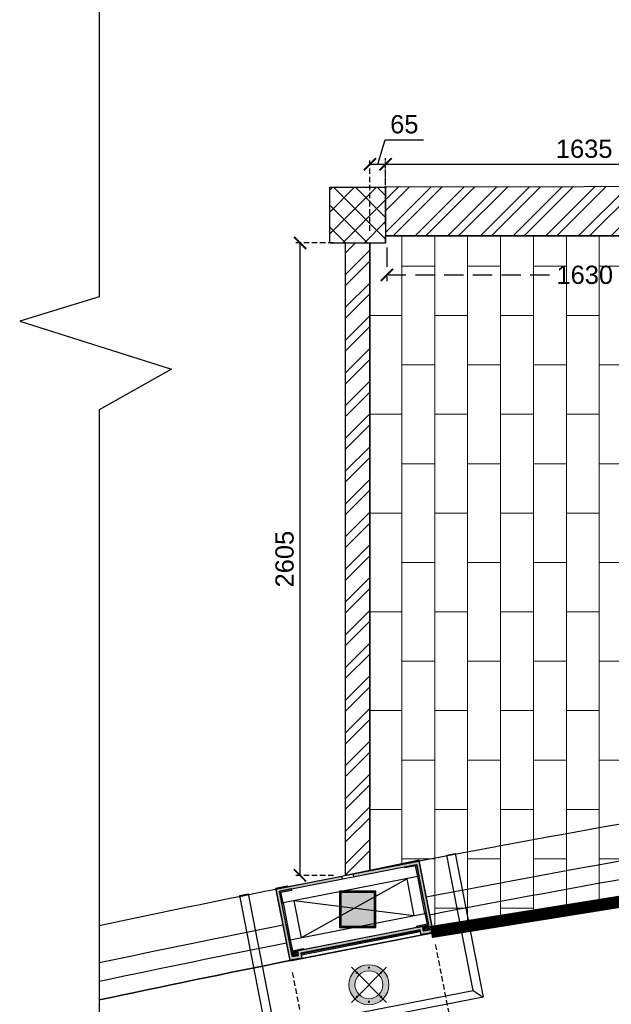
# Model space of a CAD drawing. Header units: millimetres. Extents: x 977810 to 1748958, y 1188532 to 1209441.
# Tile 10 of 30: x 1071186 to 1073622, y 1194827 to 1198878. Entities that reach past the tile are written whole.
import ezdxf

# ---------------------------------------------------------------- set-up
doc = ezdxf.new("R2010")
doc.units = ezdxf.units.MM
doc.header["$LTSCALE"] = 7
doc.header["$PDMODE"] = 35
doc.header["$PDSIZE"] = -5
doc.linetypes.add('( Hidden )', pattern=[0.375, 0.25, -0.125])
doc.linetypes.add('Hidden', pattern=[9.524999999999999, 6.35, -3.175])
for name, color, linetype, lineweight in [('A1-LIGHT FIXTURES', 255, 'Continuous', 9), ('A3-DIM', 4, 'Continuous', 13), ('extended lines', 6, 'Continuous', 25), ('pd_ line ss', 240, 'Continuous', 50), ('PD_ELEVATION_05', 50, 'Continuous', 30), ('PD_HATCH', 45, 'Continuous', 9)]:
    doc.layers.add(name, color=color, linetype=linetype, lineweight=lineweight)
doc.layers.add('PD_BASE', color=8, linetype='Continuous')
doc.layers.add('PD_DIMENSION', color=101, linetype='Continuous')
doc.styles.get("Standard").update_dxf_attribs({"font": 'arial.ttf'})
doc.dimstyles.new('MM', dxfattribs={"dimtxt": 75, "dimasz": 50, "dimexe": 25, "dimexo": 50, "dimgap": 25, "dimtad": 0, "dimdec": 0, "dimrnd": 5, "dimtxsty": 'Standard', "dimblk": 'ARCHTICK', "dimcen": 2.5, "dimadec": 0, "dimazin": 0, "dimtfac": 1, "dimtdec": 0, "dimtmove": 1, "dimatfit": 3, "dimfxl": 1, "dimarcsym": 0})

# ---------------------------------------------------------------- blocks, each defined once
blk = doc.blocks.new('_ARCHTICK')
at = {"color": 0, "linetype": 'ByBlock', "const_width": 0.15}
blk.add_lwpolyline([(-0.5, -0.5), (0.5, 0.5)], dxfattribs=at)
blk = doc.blocks.new('*D29')
at = {"layer": 'Defpoints', "color": 0, "ltscale": 45, "transparency": 16777216}
for p in [(1072697.592827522, 1197990.426124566), (1074327.592827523, 1197990.426124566), (1074327.592827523, 1197828.133604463)]:
    blk.add_point(p, dxfattribs=at)
at = {"layer": 'PD_DIMENSION', "color": 0, "linetype": '( Hidden )', "lineweight": -2, "ltscale": 45, "transparency": 16777216}
for p, q in [((1072697.592827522, 1197940.426124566), (1072697.592827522, 1197803.133604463)), ((1074327.592827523, 1197940.426124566), (1074327.592827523, 1197803.133604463)), ((1072697.592827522, 1197828.133604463), (1073379.26233639, 1197828.133604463)), ((1074327.592827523, 1197828.133604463), (1073645.923318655, 1197828.133604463))]:
    blk.add_line(p, q, dxfattribs=at)
at = {"layer": 'PD_DIMENSION', "color": 0, "lineweight": -2, "ltscale": 45, "transparency": 16777216, "xscale": 50, "yscale": 50, "zscale": 50, "rotation": 180}
blk.add_blockref('_ARCHTICK', (1072697.592827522, 1197828.133604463), dxfattribs=at)
at = {"layer": 'PD_DIMENSION', "color": 0, "lineweight": -2, "ltscale": 45, "transparency": 16777216, "xscale": 50, "yscale": 50, "zscale": 50}
blk.add_blockref('_ARCHTICK', (1074327.592827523, 1197828.133604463), dxfattribs=at)
at = {"layer": 'PD_DIMENSION', "color": 0, "ltscale": 45, "transparency": 16777216, "insert": (1073512.592827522, 1197828.133604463), "char_height": 75, "attachment_point": 5}
blk.add_mtext('1630', dxfattribs=at)
blk = doc.blocks.new('*D62')
at = {"layer": 'Defpoints', "color": 0, "ltscale": 0.5, "transparency": 16777216}
for p in [(986052.9300175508, 1197961.013246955), (986240.6110777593, 1197961.013246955), (986240.6110777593, 1195358.168459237)]:
    blk.add_point(p, dxfattribs=at)
at = {"layer": 'PD_BASE', "color": 0, "linetype": 'Hidden', "lineweight": -2, "ltscale": 0.5, "transparency": 16777216}
for p, q in [((986190.6110777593, 1197961.013246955), (986027.9300175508, 1197961.013246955)), ((986190.6110777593, 1195358.168459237), (986027.9300175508, 1195358.168459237))]:
    blk.add_line(p, q, dxfattribs=at)
at = {"layer": 'PD_BASE', "color": 0, "lineweight": -2, "ltscale": 0.5, "transparency": 16777216}
blk.add_line((986052.9300175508, 1195358.168459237), (986052.9300175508, 1197961.013246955), dxfattribs=at)
at = {"layer": 'PD_BASE', "color": 0, "lineweight": -2, "ltscale": 0.5, "transparency": 16777216, "xscale": 50, "yscale": 50, "zscale": 50}
for p, rotation in [((986052.9300175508, 1197961.013246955), 90), ((986052.9300175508, 1195358.168459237), 270)]:
    blk.add_blockref('_ARCHTICK', p, dxfattribs=dict(at, rotation=rotation))
at = {"layer": 'PD_BASE', "color": 0, "ltscale": 0.5, "transparency": 16777216, "insert": (985989.6370434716, 1196659.590853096), "char_height": 75, "attachment_point": 5, "rotation": 90}
blk.add_mtext('2605', dxfattribs=at)
blk = doc.blocks.new('*D63')
at = {"layer": 'Defpoints', "color": 0, "ltscale": 0.5, "transparency": 16777216}
for p in [(988040.6110776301, 1198284.399247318), (986405.6110777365, 1197990.426124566), (988040.6110776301, 1197990.426124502)]:
    blk.add_point(p, dxfattribs=at)
at = {"layer": 'PD_BASE', "color": 0, "linetype": 'Hidden', "lineweight": -2, "ltscale": 0.5, "transparency": 16777216}
for p, q in [((986405.6110777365, 1198040.426124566), (986405.6110777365, 1198309.399247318)), ((988040.6110776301, 1198040.426124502), (988040.6110776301, 1198309.399247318))]:
    blk.add_line(p, q, dxfattribs=at)
at = {"layer": 'PD_BASE', "color": 0, "lineweight": -2, "ltscale": 0.5, "transparency": 16777216}
blk.add_line((986405.6110777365, 1198284.399247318), (988040.6110776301, 1198284.399247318), dxfattribs=at)
at = {"layer": 'PD_BASE', "color": 0, "lineweight": -2, "ltscale": 0.5, "transparency": 16777216, "xscale": 50, "yscale": 50, "zscale": 50, "rotation": 180}
blk.add_blockref('_ARCHTICK', (986405.6110777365, 1198284.399247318), dxfattribs=at)
at = {"layer": 'PD_BASE', "color": 0, "lineweight": -2, "ltscale": 0.5, "transparency": 16777216, "xscale": 50, "yscale": 50, "zscale": 50}
blk.add_blockref('_ARCHTICK', (988040.6110776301, 1198284.399247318), dxfattribs=at)
at = {"layer": 'PD_BASE', "color": 0, "ltscale": 0.5, "transparency": 16777216, "insert": (987223.1110776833, 1198347.717801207), "char_height": 75, "attachment_point": 5}
blk.add_mtext('1635', dxfattribs=at)
blk = doc.blocks.new('*D64')
at = {"layer": 'Defpoints', "color": 0, "ltscale": 0.5, "transparency": 16777216}
for p in [(986405.6110777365, 1198284.399247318), (986340.6110777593, 1197961.013246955), (986405.6110777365, 1197983.222184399)]:
    blk.add_point(p, dxfattribs=at)
at = {"layer": 'PD_BASE', "color": 0, "lineweight": -2, "ltscale": 0.5, "transparency": 16777216}
for p, q in [((986373.1110777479, 1198284.399247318), (986403.3489699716, 1198385.192221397)), ((986403.3489699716, 1198385.192221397), (986561.756200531, 1198385.192221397)), ((986340.6110777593, 1198284.399247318), (986405.6110777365, 1198284.399247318))]:
    blk.add_line(p, q, dxfattribs=at)
at = {"layer": 'PD_BASE', "color": 0, "linetype": 'Hidden', "lineweight": -2, "ltscale": 0.5, "transparency": 16777216}
for p, q in [((986340.6110777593, 1198011.013246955), (986340.6110777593, 1198309.399247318)), ((986405.6110777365, 1198033.222184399), (986405.6110777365, 1198309.399247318))]:
    blk.add_line(p, q, dxfattribs=at)
at = {"layer": 'PD_BASE', "color": 0, "lineweight": -2, "ltscale": 0.5, "transparency": 16777216, "xscale": 50, "yscale": 50, "zscale": 50, "rotation": 180}
blk.add_blockref('_ARCHTICK', (986340.6110777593, 1198284.399247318), dxfattribs=at)
at = {"layer": 'PD_BASE', "color": 0, "lineweight": -2, "ltscale": 0.5, "transparency": 16777216, "xscale": 50, "yscale": 50, "zscale": 50}
blk.add_blockref('_ARCHTICK', (986405.6110777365, 1198284.399247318), dxfattribs=at)
at = {"layer": 'PD_BASE', "color": 0, "ltscale": 0.5, "transparency": 16777216, "insert": (986482.5525852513, 1198448.485195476), "char_height": 75, "attachment_point": 5}
blk.add_mtext('65', dxfattribs=at)
blk = doc.blocks.new('*D70')
at = {"layer": 'Defpoints', "color": 0, "ltscale": 0.5, "transparency": 16777216}
for p in [(986600.5141773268, 1195122.867944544), (986011.6685934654, 1195007.712057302), (986132.6399008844, 1194389.129526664)]:
    blk.add_point(p, dxfattribs=at)
at = {"layer": 'PD_BASE', "color": 0, "linetype": 'Hidden', "lineweight": -2, "ltscale": 0.5, "transparency": 16777216}
for p, q in [((986610.1105012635, 1195073.797479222), (986726.2836467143, 1194479.750181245)), ((986021.2649174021, 1194958.641591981), (986137.4380628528, 1194364.594294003))]:
    blk.add_line(p, q, dxfattribs=at)
at = {"layer": 'PD_BASE', "color": 0, "lineweight": -2, "ltscale": 0.5, "transparency": 16777216}
blk.add_line((986721.4854847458, 1194504.285413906), (986132.6399008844, 1194389.129526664), dxfattribs=at)
at = {"layer": 'PD_BASE', "color": 0, "lineweight": -2, "ltscale": 0.5, "transparency": 16777216, "xscale": 49.99999999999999, "yscale": 49.99999999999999, "zscale": 49.99999999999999}
for p, rotation in [((986721.4854847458, 1194504.285413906), 11.06523268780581), ((986132.6399008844, 1194389.129526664), 191.0652326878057)]:
    blk.add_blockref('_ARCHTICK', p, dxfattribs=dict(at, rotation=rotation))
at = {"layer": 'PD_BASE', "color": 0, "ltscale": 0.5, "transparency": 16777216, "insert": (986414.9150951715, 1194508.823784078), "char_height": 75, "attachment_point": 5, "rotation": 11.065232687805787}
blk.add_mtext('600', dxfattribs=at)
blk = doc.blocks.new('L1')
at = {"layer": 'A1-LIGHT FIXTURES'}
h = blk.add_hatch(color=8, dxfattribs=at)
h.dxf.hatch_style = 1
edge = h.paths.add_edge_path(flags=17)
edge.add_arc((0, 0), 57.5, -45.00000000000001, 315)
edge = h.paths.add_edge_path()
edge.add_arc((0, 0), 82.5, -45.00000000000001, 315)
at = {"layer": 'A1-LIGHT FIXTURES', "color": 8}
for p, q in [((0, 102.5), (0, -102.5)), ((102.5, 0), (-102.5, 0))]:
    blk.add_line(p, q, dxfattribs=at)
for radius in [82.5, 57.5]:
    blk.add_circle((0, 0), radius, dxfattribs=at)
at = {"layer": 'A3-DIM', "color": 8}
for p, q in [((-0.09999999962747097, 70.09999999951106), (-1.496662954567, 70.0999999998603)), ((-0.09999999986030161, 69.89999999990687), (-1.496662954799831, 69.89999999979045)), ((-0.09999999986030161, 71.496662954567), (-0.09999999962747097, 70.09999999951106)), ((-0.1000000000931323, 69.90000000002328), (-0.09999999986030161, 68.50333704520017)), ((0.1000000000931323, 71.496662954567), (0.1000000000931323, 70.09999999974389)), ((1.496662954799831, 70.0999999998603), (0.09999999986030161, 70.09999999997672)), ((0.1000000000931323, 69.89999999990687), (0.1000000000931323, 68.50333704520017)), ((1.496662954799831, 69.89999999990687), (0.1000000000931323, 69.89999999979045)), ((49.39747468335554, 49.5974746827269), (48.00081172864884, 49.59747468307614)), ((49.39747468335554, 49.39747468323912), (48.00081172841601, 49.39747468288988)), ((49.39747468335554, 50.99413763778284), (49.39747468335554, 49.5974746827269)), ((49.39747468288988, 49.39747468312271), (49.39747468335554, 48.0008117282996)), ((49.59747468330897, 50.99413763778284), (49.59747468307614, 49.59747468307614)), ((50.99413763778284, 49.59747468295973), (49.59747468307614, 49.59747468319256)), ((49.59747468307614, 49.39747468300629), (49.59747468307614, 48.0008117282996)), ((50.99413763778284, 49.39747468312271), (49.59747468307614, 49.39747468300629)), ((-71.496662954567, 0.09999999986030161), (-70.09999999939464, 0.09999999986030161)), ((-70.09999999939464, 0.09999999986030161), (-70.09999999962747, 1.496662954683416)), ((-69.89999999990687, 0.09999999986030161), (-69.89999999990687, 1.496662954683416)), ((-69.89999999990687, 0.1000000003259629), (-68.50333704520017, 0.09999999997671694)), ((69.89999999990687, 0.09999999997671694), (68.50333704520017, 0.1000000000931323)), ((69.89999999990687, 1.496662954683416), (69.89999999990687, 0.1000000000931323)), ((70.10000000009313, 1.496662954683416), (70.10000000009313, 0.09999999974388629)), ((71.49666295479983, 0.09999999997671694), (70.0999999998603, 0.09999999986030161)), ((-71.496662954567, -0.1000000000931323), (-70.09999999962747, -0.09999999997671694)), ((-70.09999999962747, -1.496662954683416), (-70.0999999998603, -0.09999999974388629)), ((-69.89999999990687, -0.09999999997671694), (-68.50333704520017, -0.1000000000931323)), ((-69.89999999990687, -1.496662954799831), (-69.89999999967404, -0.1000000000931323)), ((69.89999999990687, -0.1000000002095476), (68.50333704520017, -0.09999999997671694)), ((69.89999999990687, -0.09999999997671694), (69.89999999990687, -1.496662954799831)), ((71.49666295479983, -0.09999999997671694), (70.09999999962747, -0.09999999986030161)), ((70.09999999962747, -0.09999999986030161), (70.10000000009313, -1.496662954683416)), ((-49.59747468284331, -49.39747468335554), (-50.99413763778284, -49.39747468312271)), ((-49.59747468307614, -49.59747468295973), (-50.99413763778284, -49.59747468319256)), ((-49.59747468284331, -48.0008117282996), (-49.59747468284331, -49.39747468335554)), ((-49.59747468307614, -49.59747468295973), (-49.59747468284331, -50.99413763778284)), ((-49.39747468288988, -48.00081172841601), (-49.39747468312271, -49.39747468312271)), ((-48.00081172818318, -49.39747468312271), (-49.39747468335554, -49.39747468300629)), ((-49.39747468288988, -49.59747468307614), (-49.39747468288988, -50.99413763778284)), ((-48.00081172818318, -49.59747468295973), (-49.39747468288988, -49.59747468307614)), ((-1.496662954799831, -69.90000000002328), (-0.1000000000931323, -69.89999999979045)), ((-1.496662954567, -70.0999999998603), (-0.09999999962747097, -70.09999999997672)), ((-0.09999999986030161, -69.89999999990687), (-0.1000000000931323, -68.50333704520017)), ((-0.1000000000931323, -71.49666295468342), (-0.09999999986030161, -70.0999999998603)), ((0.1000000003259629, -69.89999999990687), (0.1000000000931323, -68.50333704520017)), ((0.1000000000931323, -69.90000000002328), (1.496662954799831, -69.89999999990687)), ((0.1000000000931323, -70.09999999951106), (1.496662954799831, -70.0999999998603)), ((0.1000000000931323, -71.49666295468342), (0.1000000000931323, -70.09999999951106))]:
    blk.add_line(p, q, dxfattribs=at)
for centre in [(0, 69.99999999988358), (49.49747468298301, 49.49747468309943), (-69.99999999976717, 0), (70, 0), (-49.49747468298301, -49.49747468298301), (0, -69.99999999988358)]:
    blk.add_circle(centre, 2.5, dxfattribs=at)
for centre, start, end in [((0, 69.99999999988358), 93.82255374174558, 176.1774462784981), ((0, 69.99999999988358), 183.8225537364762, 266.1774462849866), ((0, 69.99999999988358), 3.822553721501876, 86.1774462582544), ((0, 69.99999999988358), 273.8225537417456, 356.1774462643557), ((49.49747468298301, 49.49747468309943), 93.82255374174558, 176.1774462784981), ((49.49747468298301, 49.49747468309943), 183.8225537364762, 266.1774462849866), ((49.49747468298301, 49.49747468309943), 3.822553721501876, 86.1774462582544), ((49.49747468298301, 49.49747468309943), 273.8225537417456, 356.1774462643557), ((-69.99999999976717, 0), 93.82255372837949, 176.1774462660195), ((-69.99999999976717, 0), 3.822553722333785, 86.17744627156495), ((70, 0), 93.82255372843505, 176.1774462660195), ((70, 0), 3.822553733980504, 86.17744627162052), ((-69.99999999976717, 0), 183.8225537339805, 266.1774462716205), ((-69.99999999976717, 0), 273.8225537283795, 356.1774462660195), ((70, 0), 183.8225537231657, 266.1774462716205), ((70, 0), 273.8225537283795, 356.1774462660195), ((-49.49747468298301, -49.49747468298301), 93.82255374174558, 176.1774462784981), ((-49.49747468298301, -49.49747468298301), 183.8225537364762, 266.1774462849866), ((-49.49747468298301, -49.49747468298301), 3.822553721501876, 86.1774462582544), ((-49.49747468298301, -49.49747468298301), 273.8225537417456, 356.1774462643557), ((0, -69.99999999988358), 93.82255372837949, 176.177446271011), ((0, -69.99999999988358), 183.8225537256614, 266.1774462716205), ((0, -69.99999999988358), 3.822553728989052, 86.17744627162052), ((0, -69.99999999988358), 273.8225537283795, 356.1774462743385)]:
    blk.add_arc(centre, 1.5, start, end, dxfattribs=at)
blk = doc.blocks.new('*D73')
at = {"layer": 'Defpoints', "color": 0, "ltscale": 0.5, "transparency": 16777216}
for p in [(986052.9300175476, 1197961.012177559), (986240.6110777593, 1197961.012177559), (986240.6110777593, 1195358.167389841)]:
    blk.add_point(p, dxfattribs=at)
at = {"layer": 'PD_BASE', "color": 0, "linetype": 'Hidden', "lineweight": -2, "ltscale": 0.5, "transparency": 16777216}
for p, q in [((986190.6110777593, 1197961.012177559), (986027.9300175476, 1197961.012177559)), ((986190.6110777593, 1195358.167389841), (986027.9300175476, 1195358.167389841))]:
    blk.add_line(p, q, dxfattribs=at)
at = {"layer": 'PD_BASE', "color": 0, "lineweight": -2, "ltscale": 0.5, "transparency": 16777216}
blk.add_line((986052.9300175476, 1195358.167389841), (986052.9300175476, 1197961.012177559), dxfattribs=at)
at = {"layer": 'PD_BASE', "color": 0, "lineweight": -2, "ltscale": 0.5, "transparency": 16777216, "xscale": 50, "yscale": 50, "zscale": 50}
for p, rotation in [((986052.9300175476, 1197961.012177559), 90), ((986052.9300175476, 1195358.167389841), 270)]:
    blk.add_blockref('_ARCHTICK', p, dxfattribs=dict(at, rotation=rotation))
at = {"layer": 'PD_BASE', "color": 0, "ltscale": 0.5, "transparency": 16777216, "insert": (985989.6370434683, 1196659.5897837), "char_height": 75, "attachment_point": 5, "rotation": 90}
blk.add_mtext('2605', dxfattribs=at)
blk = doc.blocks.new('final layout rev')
at = {"layer": 'PD_BASE'}
h = blk.add_hatch(dxfattribs=at)
h.set_pattern_fill('ANSI37', color=8, scale=20)
h.set_pattern_definition([(45, (144232.5071768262, 0), (-44.90128060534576, 44.90128060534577), []), (135, (144232.5071768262, 0), (-44.90128060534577, -44.90128060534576), [])])
h.paths.add_polyline_path([(986175.6110777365, 1197959.815367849), (986175.6110777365, 1198189.815367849), (986405.6110777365, 1198189.815367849), (986405.6110777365, 1197959.815367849)], flags=17)
h = blk.add_hatch(dxfattribs=at)
h.set_pattern_fill('ANSI32', color=8, scale=10)
h.set_pattern_definition([(45, (144232.5071768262, 0), (-67.35192090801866, 67.35192090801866), []), (45, (144277.4084768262, 0), (-67.35192090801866, 67.35192090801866), [])])
h.paths.add_polyline_path([(986405.6110777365, 1198191.013246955), (986405.6110777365, 1197992.186279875), (988040.6110776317, 1197992.494937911), (988040.6110776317, 1198192.494907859)])
h = blk.add_hatch(dxfattribs=at)
h.set_pattern_fill('ANSI32', color=8, scale=10)
h.set_pattern_definition([(45, (66516.27619255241, 0), (-67.35192090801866, 67.35192090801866), []), (45, (66561.17749255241, 0), (-67.35192090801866, 67.35192090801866), [])])
h.paths.add_polyline_path([(986240.6110777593, 1195358.168459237), (986240.6110777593, 1197961.013246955), (986340.6110777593, 1197961.013246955), (986340.6110777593, 1195377.724670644)])
h = blk.add_hatch(dxfattribs=at)
h.set_pattern_fill('GOST_WOOD', color=8, angle=101.0652326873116)
h.set_pattern_definition([(191.0652326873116, (-40067.70089386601, 7095561.820326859), (-1.151558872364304, 5.888455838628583), [10, -2]), (191.0652326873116, (-40066.12192821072, 7095564.166998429), (-1.151558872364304, 5.888455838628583), [6, -1.5, 3, -1.5]), (191.0652326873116, (-40063.5615532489, 7095566.705596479), (-1.151558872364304, 5.888455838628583), [10, -2])])
h.paths.add_polyline_path([(986585.7520855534, 1195133.224053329), (986561.2168806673, 1195128.425896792), (986557.3781505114, 1195148.055108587), (986042.1381769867, 1195047.294222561), (986045.9769071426, 1195027.665010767), (986021.4417567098, 1195022.866332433), (985968.661162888, 1195292.758044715), (986532.9715529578, 1195403.115777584)], flags=16)
h.paths.add_polyline_path([(986272.0670635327, 1195364.320058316), (986274.3701812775, 1195352.543146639), (986227.2625345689, 1195343.330675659), (986224.9594168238, 1195355.107587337), (985954.5811515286, 1195302.231842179), (986011.9679808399, 1195008.786306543), (986060.0571190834, 1195018.190187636), (986056.2183889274, 1195037.81939943), (986547.9043565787, 1195133.975079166), (986551.7430867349, 1195114.34586737), (986599.8321123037, 1195123.750258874), (986542.445349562, 1195417.195807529)])
h = blk.add_hatch(color=8, dxfattribs=at)
h.dxf.hatch_style = 1
h.paths.add_polyline_path([(986549.4397864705, 1195126.12380825), (986547.4769678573, 1195125.739955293), (986550.1639385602, 1195112.000224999), (986602.1786178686, 1195122.172325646), (986544.0241203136, 1195419.543505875), (986494.4629503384, 1195409.8512187), (986494.8470038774, 1195407.88737442), (986542.445349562, 1195417.195807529), (986599.8319478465, 1195123.751291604), (986551.7429042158, 1195114.346896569)])
at = {"layer": 'PD_BASE', "lineweight": 0, "transparency": 33554623}
h = blk.add_hatch(color=8, dxfattribs=at)
h.dxf.hatch_style = 1
edge = h.paths.add_edge_path()
edge.add_line((986483.9009077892, 1195393.520483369), (986531.0085544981, 1195402.732954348))
edge.add_arc((986531.3924074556, 1195400.770135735), 2, 11.06523268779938, 101.06523268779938, ccw=False)
edge.add_line((986533.3552260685, 1195401.153988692), (986542.5676970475, 1195354.046341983))
edge.add_line((986542.5676970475, 1195354.046341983), (986537.6606505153, 1195353.08670959))
edge.add_line((986537.6606505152, 1195353.08670959), (986529.0239589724, 1195397.250128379))
edge.add_line((986529.0239589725, 1195397.25012838), (986484.8605401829, 1195388.613436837))
edge.add_line((986484.8605401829, 1195388.613436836), (986483.9009077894, 1195393.520483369))
at = {"layer": 'PD_BASE'}
h = blk.add_hatch(color=8, dxfattribs=at)
h.dxf.hatch_style = 1
h.paths.add_polyline_path([(986059.7165371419, 1195030.352494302), (986057.7537185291, 1195029.968641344), (986060.0568362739, 1195018.191729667), (986011.9677802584, 1195008.78733221), (985954.5809509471, 1195302.232867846), (986002.1793023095, 1195311.541302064), (986001.795449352, 1195313.504120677), (985952.2342793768, 1195303.811833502), (986010.3888146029, 1195006.440660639), (986062.4035078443, 1195016.612764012)])
at = {"layer": 'PD_BASE', "lineweight": 0, "transparency": 33554623}
h = blk.add_hatch(color=8, dxfattribs=at)
h.dxf.hatch_style = 1
edge = h.paths.add_edge_path()
edge.add_line((986017.7314456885, 1195302.35539785), (985970.6237989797, 1195293.14292687))
edge.add_arc((985971.0076519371, 1195291.180108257), 2, 101.0652326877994, 191.0652326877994)
edge.add_line((985969.0448333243, 1195290.7962553), (985978.2573043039, 1195243.688608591))
edge.add_line((985978.2573043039, 1195243.688608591), (985983.1643508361, 1195244.648240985))
edge.add_line((985983.1643508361, 1195244.648240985), (985974.5276592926, 1195288.811659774))
edge.add_line((985974.5276592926, 1195288.811659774), (986018.6910780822, 1195297.448351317))
edge.add_line((986018.6910780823, 1195297.448351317), (986017.7314456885, 1195302.35539785))
at = {"layer": 'PD_BASE', "linetype": 'Continuous'}
h = blk.add_hatch(color=8, dxfattribs=at)
h.dxf.hatch_style = 2
h.paths.add_polyline_path([(986221.6110777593, 1195149.250131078), (986359.6110777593, 1195149.250131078), (986359.6110777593, 1195287.250131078), (986221.6110777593, 1195287.250131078)], flags=16)
h.paths.add_polyline_path([(986215.6110777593, 1195143.250131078), (986365.6110777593, 1195143.250131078), (986365.6110777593, 1195293.250131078), (986215.6110777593, 1195293.250131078)], flags=17)
at = {"layer": 'PD_BASE', "lineweight": 0, "transparency": 33554623}
h = blk.add_hatch(color=8, dxfattribs=at)
h.dxf.hatch_style = 1
edge = h.paths.add_edge_path()
edge.add_line((986532.8428949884, 1195143.256942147), (986579.9505416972, 1195152.469413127))
edge.add_arc((986579.5666887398, 1195154.43223174), 2, 281.0652326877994, 371.0652326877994)
edge.add_line((986581.5295073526, 1195154.816084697), (986572.317036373, 1195201.923731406))
edge.add_line((986572.317036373, 1195201.923731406), (986567.4099898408, 1195200.964099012))
edge.add_line((986567.4099898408, 1195200.964099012), (986576.0466813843, 1195156.800680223))
edge.add_line((986576.0466813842, 1195156.800680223), (986531.8832625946, 1195148.16398868))
edge.add_line((986531.8832625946, 1195148.16398868), (986532.8428949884, 1195143.256942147))
at = {"layer": 'PD_BASE'}
h = blk.add_hatch(color=8, dxfattribs=at)
h.dxf.hatch_style = 1
h.paths.add_polyline_path([(986547.4769678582, 1195125.739955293), (986549.4397864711, 1195126.12380825), (986547.9043746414, 1195133.975082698), (986056.2183066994, 1195037.819915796), (986057.7537185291, 1195029.968641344), (986059.716537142, 1195030.352494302), (986058.5649782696, 1195036.24095014), (986546.3254089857, 1195131.628411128)])
h = blk.add_hatch(dxfattribs=at)
h.set_pattern_fill('ANSI36', color=8, scale=10, angle=11.06523268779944)
h.set_pattern_definition([(56.06523268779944, (-40067.70089386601, 7095561.820326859), (0.1840768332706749, 2.512722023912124), [3.125, -0.625, 0, -0.625])])
h.paths.add_polyline_path([(986547.4769678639, 1195125.73995529), (986059.7165371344, 1195030.3524943), (986058.564978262, 1195036.240950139), (986546.3254089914, 1195131.628411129)])
h = blk.add_hatch(dxfattribs=at)
h.set_pattern_fill('GOST_WOOD', color=8, scale=1.5, angle=191.0652326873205)
h.set_pattern_definition([(281.0652326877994, (1350555.74047236, 1245843.389961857), (-8.83268375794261, -1.727338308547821), [15, -3]), (281.0652326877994, (1350552.220465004, 1245845.75841034), (-8.83268375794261, -1.727338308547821), [8.999999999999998, -2.25, 4.499999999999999, -2.25]), (281.0652326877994, (1350548.412567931, 1245849.598972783), (-8.83268375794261, -1.727338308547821), [15, -3])])
h.paths.add_polyline_path([(986581.913360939, 1195152.853260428), (986585.7520994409, 1195133.224056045), (986561.21686678, 1195128.425894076), (986557.378168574, 1195148.055112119)])
at = {"layer": 'PD_BASE', "lineweight": 0, "transparency": 33554623}
h = blk.add_hatch(color=8, dxfattribs=at)
h.dxf.hatch_style = 1
edge = h.paths.add_edge_path()
edge.add_line((986066.6735280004, 1195052.091875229), (986019.5658812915, 1195042.87940425))
edge.add_arc((986019.182028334, 1195044.842222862), 2, 191.0652326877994, 281.06523268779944, ccw=False)
edge.add_line((986017.2192097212, 1195044.458369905), (986008.0067387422, 1195091.566016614))
edge.add_line((986008.0067387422, 1195091.566016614), (986012.9137852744, 1195092.525649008))
edge.add_line((986012.9137852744, 1195092.525649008), (986021.5504768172, 1195048.362230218))
edge.add_line((986021.5504768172, 1195048.362230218), (986065.7138956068, 1195056.998921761))
edge.add_line((986065.7138956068, 1195056.998921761), (986066.6735280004, 1195052.091875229))
at = {"layer": 'PD_BASE'}
h = blk.add_hatch(dxfattribs=at)
h.set_pattern_fill('GOST_WOOD', color=8, scale=1.5, angle=191.0652326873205)
h.set_pattern_definition([(281.0652326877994, (-40067.70089386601, 7095561.820326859), (-8.83268375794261, -1.727338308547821), [15, -3]), (281.0652326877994, (-40071.2209012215, 7095564.188775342), (-8.83268375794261, -1.727338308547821), [8.999999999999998, -2.25, 4.499999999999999, -2.25]), (281.0652326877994, (-40075.0287982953, 7095568.029337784), (-8.83268375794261, -1.727338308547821), [15, -3])])
h.paths.add_polyline_path([(986042.1382772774, 1195047.293709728), (986045.9770074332, 1195027.664497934), (986021.4417567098, 1195022.866332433), (986017.6030265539, 1195042.495544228)])
at = {"layer": 'extended lines', "color": 8}
blk.add_lwpolyline([(985226.0000731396, 1200918.164668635), (985226.0000731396, 1197738.932285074), (984898.503105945, 1197638.315362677), (985523.3897959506, 1197441.356791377), (985226.0000731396, 1197273.970750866), (985226.0000731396, 1194080.703208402)], dxfattribs=at)
at = {"layer": 'PD_BASE', "color": 8, "lineweight": 30}
blk.add_line((986405.6110777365, 1198189.815367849), (986405.6110777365, 1197990.426124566), dxfattribs=at)
at = {"layer": 'PD_BASE', "color": 8, "linetype": 'Continuous'}
blk.add_line((986405.6110777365, 1197959.814298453), (986175.6110777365, 1197959.814298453), dxfattribs=at)
at = {"layer": 'PD_BASE', "color": 8}
for p, q in [((986493.4971546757, 1195344.450002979), (986057.077200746, 1195101.162339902)), ((986227.2625345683, 1195343.33067566), (986224.9594168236, 1195355.107587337)), ((986274.3701812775, 1195352.543146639), (986272.0670635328, 1195364.320058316)), ((986523.2465710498, 1195192.327407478), (986027.327772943, 1195253.284933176)), ((986547.4769678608, 1195125.739955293), (986549.4397864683, 1195126.12380825)), ((986062.4035078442, 1195016.612764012), (986550.1639386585, 1195112.000224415)), ((986059.7165371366, 1195030.352494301), (986057.7537185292, 1195029.968641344)), ((986765.7472545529, 1194884.95761816), (986806.814007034, 1194857.32571919))]:
    blk.add_line(p, q, dxfattribs=at)
for points, elevation in [([(986175.6110777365, 1197959.815367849), (986175.6110777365, 1198189.815367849), (986405.6110777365, 1198189.815367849), (986405.6110777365, 1197959.815367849)], -6.984919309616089e-10), ([(986691.2354773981, 1195448.332470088), (986806.814007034, 1194857.32571919), (985920.6014118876, 1194684.016110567), (985805.0228822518, 1195275.022861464), (985839.3722079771, 1195281.74028822), (985948.2333108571, 1194725.082863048), (986765.7472545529, 1194884.95761816), (986656.8861516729, 1195441.615043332)], -9.313225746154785e-10), ([(986585.7520855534, 1195133.224053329), (986561.2168806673, 1195128.425896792), (986557.3783510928, 1195148.054082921), (986042.1384597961, 1195047.29268053), (986045.9769893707, 1195027.664494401), (986021.4417567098, 1195022.866332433), (985968.66096074, 1195292.759078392), (986532.9713731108, 1195403.116807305)], -9.313225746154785e-10), ([(986581.9134373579, 1195152.853281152), (986017.6030446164, 1195042.49554776), (985968.6609803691, 1195292.759073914), (986532.9713731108, 1195403.116807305)], -9.313225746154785e-10)]:
    blk.add_lwpolyline(points, close=True, dxfattribs=dict(at, elevation=elevation))
at = {"layer": 'PD_BASE', "color": 8, "lineweight": 30, "elevation": -9.313225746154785e-10}
for points in [[(986405.6110777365, 1198191.013246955), (988040.6110776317, 1198194.563721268), (988040.6110776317, 1197990.426124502)], [(986405.6110777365, 1197990.426124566), (988040.6110776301, 1197990.426124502)]]:
    blk.add_lwpolyline(points, dxfattribs=at)
blk.add_lwpolyline([(986340.6110777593, 1195377.724670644), (986240.6110777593, 1195358.168459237), (986240.6110777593, 1197961.013246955), (986340.6110777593, 1197961.013246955)], close=True, dxfattribs=at)
at = {"layer": 'PD_BASE', "color": 8, "elevation": -9.313225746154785e-10}
for points in [[(986405.6110777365, 1197990.42505517), (988040.6110776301, 1197990.425055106)], [(986001.795449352, 1195313.504120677), (985952.2342793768, 1195303.811833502), (986010.3888146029, 1195006.440660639), (986062.4035078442, 1195016.612764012), (986058.564978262, 1195036.240950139), (986546.3254089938, 1195131.628411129), (986550.1639385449, 1195112.000224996), (986602.178617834, 1195122.172325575), (986544.024120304, 1195419.543505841), (986494.4629503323, 1195409.851218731), (986494.8470038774, 1195407.88737442), (986542.445349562, 1195417.195807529), (986599.8319478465, 1195123.751291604), (986551.7429042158, 1195114.346896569), (986547.9043746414, 1195133.975082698), (986056.2183066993, 1195037.819915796), (986060.0568362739, 1195018.191729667), (986011.9677802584, 1195008.78733221), (985954.5809509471, 1195302.232867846), (986002.1793023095, 1195311.541302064), (986001.795449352, 1195313.504120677)], [(986272.0670635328, 1195364.320058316), (986542.445349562, 1195417.195807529), (986599.8321123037, 1195123.750258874), (986551.7430867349, 1195114.34586737), (986547.9045571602, 1195133.974053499), (986056.2184892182, 1195037.818886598), (986060.0570187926, 1195018.190700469), (986011.9679627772, 1195008.786303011), (985954.5811334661, 1195302.231838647), (986224.9594168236, 1195355.107587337)], [(986567.4100668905, 1195200.964114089), (986537.6606505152, 1195353.08670959), (985983.1643508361, 1195244.648240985), (986012.9137852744, 1195092.525649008), (986567.4099898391, 1195200.964099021)], [(986523.2465710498, 1195192.327407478), (986493.4971546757, 1195344.450002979)], [(986027.327772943, 1195253.284933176), (986057.077200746, 1195101.162339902)], [(986581.9134012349, 1195152.853274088), (986585.7519308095, 1195133.225087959), (986561.2166981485, 1195128.42692599), (986557.378168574, 1195148.055112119), (986581.9134012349, 1195152.853274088)], [(986042.1382772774, 1195047.293709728), (986045.9768068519, 1195027.665523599), (986021.441574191, 1195022.867361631), (986017.6030446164, 1195042.49554776), (986042.1382772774, 1195047.293709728)]]:
    blk.add_lwpolyline(points, dxfattribs=at)
for points in [[(985226.0000731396, 1195152.514668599, -0.002641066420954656), (985953.4604154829, 1195302.011599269), (986543.5664680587, 1195417.413986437, -0.01358275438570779), (990312.5263638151, 1196032.161984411), (990908.7179776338, 1196110.254390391, -0.02753675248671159), (998626.7421698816, 1196658.441217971), (999228.611077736, 1196658.441217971)], [(985226.0000731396, 1194845.878955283, -0.002864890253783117), (986011.6685934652, 1195007.712057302), (986600.5141773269, 1195122.867944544, -0.01357817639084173), (990352.1258977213, 1195734.786314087), (990947.0440440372, 1195812.711914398, -0.02752597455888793), (998629.1219861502, 1196358.441217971), (999228.611077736, 1196358.441217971)], [(986571.7252055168, 1195270.079340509), (986572.0404911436, 1195270.140998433, -0.01358046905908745), (990332.325960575, 1195883.474126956)], [(986586.2773764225, 1195196.504479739, -0.01357932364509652), (990342.2258865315, 1195809.13021494), (990342.903314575, 1195809.218948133)], [(986483.9009077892, 1195393.520483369), (986531.0085544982, 1195402.732954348, -0.414213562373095), (986533.3552260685, 1195401.153988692), (986542.5676970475, 1195354.046341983), (986537.6606505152, 1195353.08670959), (986529.0239589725, 1195397.25012838), (986484.8605401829, 1195388.613436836), (986483.9009077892, 1195393.520483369)], [(986017.7314456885, 1195302.35539785), (985970.6237989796, 1195293.14292687, 0.414213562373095), (985969.0448333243, 1195290.7962553), (985978.2573043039, 1195243.688608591), (985983.1643508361, 1195244.648240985), (985974.5276592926, 1195288.811659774), (986018.6910780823, 1195297.448351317), (986017.7314456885, 1195302.35539785)], [(986532.8428949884, 1195143.256942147), (986579.9505416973, 1195152.469413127, 0.414213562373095), (986581.5295073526, 1195154.816084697), (986572.317036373, 1195201.923731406), (986567.4099898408, 1195200.964099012), (986576.0466813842, 1195156.800680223), (986531.8832625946, 1195148.16398868), (986532.8428949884, 1195143.256942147)], [(985226.0000731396, 1194999.204143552, -0.002752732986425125), (985982.564336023, 1195154.861795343)], [(986066.6735280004, 1195052.091875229), (986019.5658812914, 1195042.87940425, -0.414213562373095), (986017.2192097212, 1195044.458369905), (986008.0067387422, 1195091.566016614), (986012.9137852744, 1195092.525649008), (986021.5504768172, 1195048.362230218), (986065.7138956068, 1195056.998921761), (986066.6735280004, 1195052.091875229)], [(985226.0000731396, 1194922.543388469, -0.00280875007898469), (985997.1164225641, 1195081.286918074)]]:
    blk.add_lwpolyline(points, format="xyb", dxfattribs=at)
at = {"layer": 'PD_BASE', "color": 8, "linetype": 'Continuous', "elevation": -6.984919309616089e-10}
for points in [[(986215.6110777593, 1195143.250131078), (986365.6110777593, 1195143.250131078), (986365.6110777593, 1195293.250131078), (986215.6110777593, 1195293.250131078)], [(986221.6110777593, 1195149.250131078), (986359.6110777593, 1195149.250131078), (986359.6110777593, 1195287.250131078), (986221.6110777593, 1195287.250131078)]]:
    blk.add_lwpolyline(points, close=True, dxfattribs=at)
at = {"layer": 'PD_BASE', "color": 8, "ltscale": 0.001, "elevation": -9.313225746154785e-10}
blk.add_lwpolyline([(986547.4769678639, 1195125.73995529), (986059.7165371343, 1195030.3524943), (986058.564978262, 1195036.240950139), (986546.3254089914, 1195131.628411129)], close=True, dxfattribs=at)
at = {"layer": 'PD_BASE', "color": 8}
for start, end in [(97.70798101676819, 100.8196785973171), (101.3107867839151, 101.9673694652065)]:
    blk.add_arc((999740.8215150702, 1126367.26945926), 70000, start, end, dxfattribs=at)
at = {"layer": 'PD_BASE', "color": 8, "rotation": 45.00000000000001}
blk.add_blockref('L1', (986336.7996219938, 1194908.264511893), dxfattribs=at)
at = {"layer": 'PD_BASE', "color": 8, "ltscale": 0.5}
for base, p1, p2, picture, middle in [((986405.6110777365, 1198284.399247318), (986340.6110777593, 1197961.013246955), (986405.6110777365, 1197983.222184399), '*D64', (986428.3489699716, 1198448.485195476)), ((988040.6110776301, 1198284.399247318), (986405.6110777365, 1197990.426124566), (988040.6110776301, 1197990.426124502), '*D63', (987223.1110776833, 1198347.717801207))]:
    dim = blk.add_linear_dim(base=base, p1=p1, p2=p2, dimstyle='MM', override={"dimtmove": 1}, dxfattribs=at)
    dim.commit()
    dim.dimension.update_dxf_attribs({"geometry": picture, "text_midpoint": middle})
for base, p1, p2, picture, middle in [((986052.9300175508, 1197961.013246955), (986240.6110777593, 1195358.168459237), (986240.6110777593, 1197961.013246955), '*D62', (985989.6370434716, 1196659.590853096)), ((986052.9300175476, 1197961.012177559), (986240.6110777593, 1195358.167389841), (986240.6110777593, 1197961.012177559), '*D73', (985989.6370434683, 1196659.5897837))]:
    dim = blk.add_linear_dim(base=base, p1=p1, p2=p2, angle=90, dimstyle='MM', override={"dimtmove": 1}, dxfattribs=at)
    dim.commit()
    dim.dimension.update_dxf_attribs({"geometry": picture, "text_midpoint": middle})
dim = blk.add_aligned_dim(p1=(986600.5141773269, 1195122.867944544), p2=(986011.6685934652, 1195007.712057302), distance=630.3002494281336, dimstyle='MM', override={"dimtmove": 1}, dxfattribs=at)
dim.commit()
dim.dimension.update_dxf_attribs({"geometry": '*D70', "text_midpoint": (986414.9150951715, 1194508.823784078)})

msp = doc.modelspace()

# ---------------------------------------------------------------- hatches: boundary and pattern name
at = {"layer": 'PD_HATCH'}
h = msp.add_hatch(dxfattribs=at)
h.set_pattern_fill('AR-BRSTD', color=256, scale=2, angle=90)
h.set_pattern_definition([(90, (0, 0), (-135.4836, 8.295977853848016e-15), []), (180, (0, 0), (-135.4836, -203.2), [135.4836, -135.4836])])
edge = h.paths.add_edge_path()
edge.add_line((1072888.919728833, 1195123.402824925), (1072831.005870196, 1195419.543505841))
edge.add_line((1072831.005870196, 1195419.543505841), (1072627.592827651, 1195377.724670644))
edge.add_line((1072627.592827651, 1195377.724670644), (1072627.592827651, 1197959.815367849))
edge.add_line((1072627.592827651, 1197959.815367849), (1072692.592827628, 1197959.815367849))
edge.add_line((1072692.592827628, 1197959.815367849), (1072692.592827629, 1197990.426124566))
edge.add_line((1072692.592827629, 1197990.426124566), (1074327.592827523, 1197990.426124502))
edge.add_line((1074327.592827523, 1197990.426124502), (1074323.158184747, 1195382.000527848))
edge.add_line((1074323.158184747, 1195382.000527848), (1072888.776515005, 1195124.135144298))

# ---------------------------------------------------------------- linework, layer by layer
at = {"layer": 'pd_ line ss', "const_width": 50, "elevation": -9.313225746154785e-10}
msp.add_lwpolyline([(1072878.776515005, 1195124.135144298, -0.04185016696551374), (1084928.621696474, 1196370.601826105, 0.8123113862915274)], format="xyb", dxfattribs=at)
at = {"layer": 'PD_ELEVATION_05', "elevation": -9.313225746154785e-10}
msp.add_lwpolyline([(1072888.919728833, 1195123.402824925), (1072831.005870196, 1195419.543505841), (1072627.592827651, 1195377.724670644), (1072627.592827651, 1197959.815367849), (1072692.592827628, 1197959.815367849), (1072692.592827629, 1197990.426124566), (1074327.592827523, 1197990.426124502), (1074323.158184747, 1195382.000527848), (1072888.776515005, 1195124.135144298)], dxfattribs=at)

# ---------------------------------------------------------------- block references
at = {"layer": 'PD_BASE'}
msp.add_blockref('final layout rev', (86286.99973029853, -0.837254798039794), dxfattribs=at)

# ---------------------------------------------------------------- dimensions: what is measured, and where the dimension line sits
at = {"layer": 'PD_DIMENSION', "ltscale": 45}
dim = msp.add_linear_dim(base=(1074327.592827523, 1197828.133604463), p1=(1072697.592827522, 1197990.426124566), p2=(1074327.592827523, 1197990.426124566), dimstyle='MM', dxfattribs=at)
dim.commit()
dim.dimension.update_dxf_attribs({"geometry": '*D29', "text_midpoint": (1073512.592827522, 1197828.133604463)})

doc.saveas('drawing.dxf')
